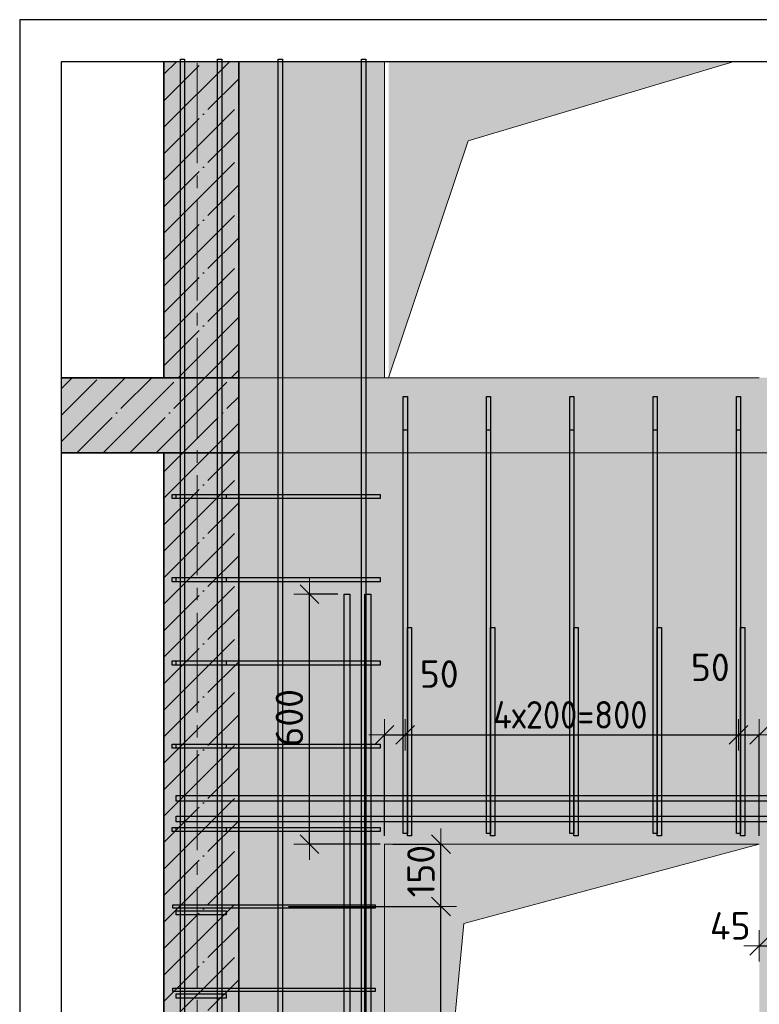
# Model space of a CAD drawing. Header units: millimetres. Extents: x -24871 to 40608, y -2869 to 48080.
# Tile 111 of 119: x 31841 to 33617, y 39786 to 42151. Entities that reach past the tile are written whole.
import ezdxf

# ---------------------------------------------------------------- set-up
doc = ezdxf.new("R2010")
doc.units = ezdxf.units.MM
doc.header["$PDMODE"] = 65
doc.linetypes.add('______11', pattern=[150, 120, -15, 0, -15])
doc.linetypes.add('______5', pattern=[330, 240, -30, 30, -30])
for name, color, linetype, lineweight in [('Standard', 7, 'Continuous', 25), ('Арм.стержн. Арматура края', 96, 'Continuous', 35), ('Арм.стержн. вертикальными 1', 22, 'Continuous', 35), ('Арм.стержн. Доп. арматура', 180, 'Continuous', 35), ('Арм.стержн. Хомут', 240, 'Continuous', 35), ('Размерная линия_ общее', 7, 'Continuous', 13), ('Фундамент (1)', 7, 'Continuous', 35)]:
    doc.layers.add(name, color=color, linetype=linetype, lineweight=lineweight)
doc.styles.add('ISOCPEUR', font='ISOCPEUR')
doc.dimstyles.new('DIMSTYLE_4', dxfattribs={"dimtxt": 66, "dimasz": 75, "dimexe": 0, "dimexo": 0, "dimgap": 33, "dimtad": 2, "dimdec": 0, "dimrnd": 5, "dimzin": 12, "dimdsep": 46, "dimtxsty": 'ISOCPEUR', "dimblk1": 'ALL_ML_STRICH', "dimblk2": 'ALL_ML_STRICH', "dimsah": 1, "dimcen": 0, "dimclrd": 7, "dimclre": 256, "dimclrt": 7, "dimadec": 0, "dimazin": 0, "dimtfac": 1, "dimtdec": 0, "dimtix": 1, "dimtmove": 2, "dimatfit": 3, "dimfxl": 0, "dimtvp": 1.2, "dimtzin": 0, "dimlwd": 0, "dimlwe": -3, "dimarcsym": 0})
doc.dimstyles.new('DIMSTYLE_5', dxfattribs={"dimtxt": 66, "dimasz": 75, "dimexe": 0, "dimexo": 0, "dimgap": 33, "dimtad": 2, "dimdec": 0, "dimrnd": 5, "dimzin": 12, "dimdsep": 46, "dimtxsty": 'ISOCPEUR', "dimblk1": 'ALL_ML_STRICH', "dimblk2": 'ALL_ML_STRICH', "dimsah": 1, "dimcen": 0, "dimclrd": 7, "dimclre": 256, "dimclrt": 7, "dimadec": 0, "dimazin": 0, "dimtfac": 1, "dimtdec": 0, "dimtix": 1, "dimtmove": 2, "dimatfit": 3, "dimfxl": 0, "dimtzin": 0, "dimlwd": 0, "dimlwe": -3, "dimarcsym": 0})

# ---------------------------------------------------------------- blocks, each defined once
blk = doc.blocks.new('ALL_ML_STRICH')
at = {"color": 0, "linetype": 'ByBlock', "lineweight": -2}
for p, q in [((0, -0.5), (0, 0.5)), ((-1, 0), (0.5, 0)), ((-0.3, -0.3), (0.3, 0.3))]:
    blk.add_line(p, q, dxfattribs=at)
blk = doc.blocks.new('*D378')
at = {"layer": 'DEFPOINTS', "color": 7, "linetype": 'Continuous', "lineweight": 13, "transparency": 33554687}
for p in [(32625, 40770.9), (32536.8, 40170.9), (32727, 40170.9)]:
    blk.add_point(p, dxfattribs=at)
at = {"layer": 'Размерная линия_ общее', "color": 253, "linetype": 'Continuous', "lineweight": -2, "true_color": 0xa0a0a0, "transparency": 33554687}
for p, q in [((32605, 40770.9), (32536.8, 40770.9)), ((32707, 40170.9), (32536.8, 40170.9))]:
    blk.add_line(p, q, dxfattribs=at)
at = {"layer": 'Размерная линия_ общее', "color": 7, "linetype": 'Continuous', "lineweight": -2, "transparency": 33554687}
blk.add_line((32536.8, 40170.9), (32536.8, 40770.9), dxfattribs=at)
at = {"layer": 'Размерная линия_ общее', "color": 7, "linetype": 'Continuous', "lineweight": 13, "transparency": 33554687, "xscale": 75, "yscale": 75, "zscale": 75}
for p, rotation in [((32536.8, 40770.9), 90), ((32536.8, 40170.9), 270)]:
    blk.add_blockref('ALL_ML_STRICH', p, dxfattribs=dict(at, rotation=rotation))
at = {"layer": 'Размерная линия_ общее', "color": 7, "linetype": 'Continuous', "lineweight": 13, "transparency": 33554687, "insert": (32488.8, 40474.2), "char_height": 66, "width": 198, "attachment_point": 5, "rotation": 90, "style": 'ISOCPEUR'}
blk.add_mtext('\\A1;{600}', dxfattribs=at)
blk = doc.blocks.new('*D380')
at = {"layer": 'DEFPOINTS', "color": 7, "linetype": 'Continuous', "lineweight": 13, "transparency": 33554687}
for p in [(32466.8, 40020.9), (32495, 38020.9), (32852.7, 38020.9)]:
    blk.add_point(p, dxfattribs=at)
at = {"layer": 'Размерная линия_ общее', "color": 253, "linetype": 'Continuous', "lineweight": -2, "true_color": 0xa0a0a0, "transparency": 33554687}
for p, q in [((32486.8, 40020.9), (32852.7, 40020.9)), ((32515, 38020.9), (32852.7, 38020.9))]:
    blk.add_line(p, q, dxfattribs=at)
at = {"layer": 'Размерная линия_ общее', "color": 7, "linetype": 'Continuous', "lineweight": -2, "transparency": 33554687}
blk.add_line((32852.7, 38020.9), (32852.7, 40020.9), dxfattribs=at)
at = {"layer": 'Размерная линия_ общее', "color": 7, "linetype": 'Continuous', "lineweight": 13, "transparency": 33554687, "xscale": 75, "yscale": 75, "zscale": 75}
for p, rotation in [((32852.7, 40020.9), 90), ((32852.7, 38020.9), 270)]:
    blk.add_blockref('ALL_ML_STRICH', p, dxfattribs=dict(at, rotation=rotation))
at = {"layer": 'Размерная линия_ общее', "color": 7, "linetype": 'Continuous', "lineweight": 13, "transparency": 33554687, "insert": (32771.7, 38798.9), "char_height": 66, "width": 3.3, "attachment_point": 1, "rotation": 90, "line_spacing_factor": 0.60241, "style": 'ISOCPEUR'}
blk.add_mtext('\\W0.91;10х200=2000', dxfattribs=at)
blk = doc.blocks.new('*D381')
at = {"layer": 'DEFPOINTS', "color": 7, "linetype": 'Continuous', "lineweight": 13, "transparency": 33554687}
for p in [(32717, 40170.9), (32466.8, 40020.9), (32852.7, 40020.9)]:
    blk.add_point(p, dxfattribs=at)
at = {"layer": 'Размерная линия_ общее', "color": 253, "linetype": 'Continuous', "lineweight": -2, "true_color": 0xa0a0a0, "transparency": 33554687}
for p, q in [((32737, 40170.9), (32852.7, 40170.9)), ((32486.8, 40020.9), (32852.7, 40020.9))]:
    blk.add_line(p, q, dxfattribs=at)
at = {"layer": 'Размерная линия_ общее', "color": 7, "linetype": 'Continuous', "lineweight": -2, "transparency": 33554687}
blk.add_line((32852.7, 40020.9), (32852.7, 40170.9), dxfattribs=at)
at = {"layer": 'Размерная линия_ общее', "color": 7, "linetype": 'Continuous', "lineweight": 13, "transparency": 33554687, "xscale": 75, "yscale": 75, "zscale": 75}
for p, rotation in [((32852.7, 40170.9), 90), ((32852.7, 40020.9), 270)]:
    blk.add_blockref('ALL_ML_STRICH', p, dxfattribs=dict(at, rotation=rotation))
at = {"layer": 'Размерная линия_ общее', "color": 7, "linetype": 'Continuous', "lineweight": 13, "transparency": 33554687, "insert": (32804.7, 40105.8), "char_height": 66, "width": 198, "attachment_point": 5, "rotation": 90, "style": 'ISOCPEUR'}
blk.add_mtext('\\A1;{150}', dxfattribs=at)
blk = doc.blocks.new('*D382')
at = {"layer": 'DEFPOINTS', "color": 7, "linetype": 'Continuous', "lineweight": 13, "transparency": 33554687}
for p in [(33662, 39946.5), (33617, 39926.5), (33617, 39904)]:
    blk.add_point(p, dxfattribs=at)
at = {"layer": 'Размерная линия_ общее', "color": 253, "linetype": 'Continuous', "lineweight": -2, "true_color": 0xa0a0a0, "transparency": 33554687}
for p, q in [((33617, 39924), (33617, 39926.5)), ((33662, 39926.5), (33662, 39926.5))]:
    blk.add_line(p, q, dxfattribs=at)
at = {"layer": 'Размерная линия_ общее', "color": 7, "linetype": 'Continuous', "lineweight": -2, "transparency": 33554687}
blk.add_line((33617, 39926.5), (33662, 39926.5), dxfattribs=at)
at = {"layer": 'Размерная линия_ общее', "color": 7, "linetype": 'Continuous', "lineweight": 13, "transparency": 33554687, "xscale": 75, "yscale": 75, "zscale": 75, "rotation": 180}
blk.add_blockref('ALL_ML_STRICH', (33617, 39926.5), dxfattribs=at)
at = {"layer": 'Размерная линия_ общее', "color": 7, "linetype": 'Continuous', "lineweight": 13, "transparency": 33554687, "xscale": 75, "yscale": 75, "zscale": 75}
blk.add_blockref('ALL_ML_STRICH', (33662, 39926.5), dxfattribs=at)
at = {"layer": 'Размерная линия_ общее', "color": 7, "linetype": 'Continuous', "lineweight": 13, "transparency": 33554687, "insert": (33547.2, 39974.4), "char_height": 66, "width": 132, "attachment_point": 5, "style": 'ISOCPEUR'}
blk.add_mtext('\\A1;{45}', dxfattribs=at)
blk = doc.blocks.new('*D391')
at = {"layer": 'DEFPOINTS', "color": 7, "linetype": 'Continuous', "lineweight": 13, "transparency": 33554687}
for p in [(32767, 40443.4), (32717, 40433.3), (32717, 40170.9)]:
    blk.add_point(p, dxfattribs=at)
at = {"layer": 'Размерная линия_ общее', "color": 253, "linetype": 'Continuous', "lineweight": -2, "true_color": 0xa0a0a0, "transparency": 33554687}
for p, q in [((32717, 40190.9), (32717, 40433.3)), ((32767, 40433.3), (32767, 40433.3))]:
    blk.add_line(p, q, dxfattribs=at)
at = {"layer": 'Размерная линия_ общее', "color": 7, "linetype": 'Continuous', "lineweight": -2, "transparency": 33554687}
blk.add_line((32717, 40433.3), (32767, 40433.3), dxfattribs=at)
at = {"layer": 'Размерная линия_ общее', "color": 7, "linetype": 'Continuous', "lineweight": 13, "transparency": 33554687, "xscale": 75, "yscale": 75, "zscale": 75, "rotation": 180}
blk.add_blockref('ALL_ML_STRICH', (32717, 40433.3), dxfattribs=at)
at = {"layer": 'Размерная линия_ общее', "color": 7, "linetype": 'Continuous', "lineweight": 13, "transparency": 33554687, "xscale": 75, "yscale": 75, "zscale": 75}
blk.add_blockref('ALL_ML_STRICH', (32767, 40433.3), dxfattribs=at)
at = {"layer": 'Размерная линия_ общее', "color": 7, "linetype": 'Continuous', "lineweight": 13, "transparency": 33554687, "insert": (32848.5, 40579.3), "char_height": 66, "width": 132, "attachment_point": 5, "style": 'ISOCPEUR'}
blk.add_mtext('\\A1;{50}', dxfattribs=at)
blk = doc.blocks.new('*D392')
at = {"layer": 'DEFPOINTS', "color": 7, "linetype": 'Continuous', "lineweight": 13, "transparency": 33554687}
for p in [(32767, 40443.4), (33567, 40441.2), (32767, 40433.3)]:
    blk.add_point(p, dxfattribs=at)
at = {"layer": 'Размерная линия_ общее', "color": 253, "linetype": 'Continuous', "lineweight": -2, "true_color": 0xa0a0a0, "transparency": 33554687}
for p, q in [((32767, 40433.3), (32767, 40433.3)), ((33567, 40433.3), (33567, 40433.3))]:
    blk.add_line(p, q, dxfattribs=at)
at = {"layer": 'Размерная линия_ общее', "color": 7, "linetype": 'Continuous', "lineweight": -2, "transparency": 33554687}
blk.add_line((32767, 40433.3), (33567, 40433.3), dxfattribs=at)
at = {"layer": 'Размерная линия_ общее', "color": 7, "linetype": 'Continuous', "lineweight": 13, "transparency": 33554687, "xscale": 75, "yscale": 75, "zscale": 75, "rotation": 180}
blk.add_blockref('ALL_ML_STRICH', (32767, 40433.3), dxfattribs=at)
at = {"layer": 'Размерная линия_ общее', "color": 7, "linetype": 'Continuous', "lineweight": 13, "transparency": 33554687, "xscale": 75, "yscale": 75, "zscale": 75}
blk.add_blockref('ALL_ML_STRICH', (33567, 40433.3), dxfattribs=at)
at = {"layer": 'Размерная линия_ общее', "color": 7, "linetype": 'Continuous', "lineweight": 13, "transparency": 33554687, "insert": (32978, 40514.3), "char_height": 66, "width": 3.3, "attachment_point": 1, "line_spacing_factor": 0.60241, "style": 'ISOCPEUR'}
blk.add_mtext('\\W0.91;4х200=800', dxfattribs=at)
blk = doc.blocks.new('*D393')
at = {"layer": 'DEFPOINTS', "color": 7, "linetype": 'Continuous', "lineweight": 13, "transparency": 33554687}
for p in [(33567, 40441.2), (33567, 40433.3), (33617, 40170.9)]:
    blk.add_point(p, dxfattribs=at)
at = {"layer": 'Размерная линия_ общее', "color": 253, "linetype": 'Continuous', "lineweight": -2, "true_color": 0xa0a0a0, "transparency": 33554687}
for p, q in [((33567, 40433.3), (33567, 40433.3)), ((33617, 40190.9), (33617, 40433.3))]:
    blk.add_line(p, q, dxfattribs=at)
at = {"layer": 'Размерная линия_ общее', "color": 7, "linetype": 'Continuous', "lineweight": -2, "transparency": 33554687}
blk.add_line((33567, 40433.3), (33617, 40433.3), dxfattribs=at)
at = {"layer": 'Размерная линия_ общее', "color": 7, "linetype": 'Continuous', "lineweight": 13, "transparency": 33554687, "xscale": 75, "yscale": 75, "zscale": 75, "rotation": 180}
blk.add_blockref('ALL_ML_STRICH', (33567, 40433.3), dxfattribs=at)
at = {"layer": 'Размерная линия_ общее', "color": 7, "linetype": 'Continuous', "lineweight": 13, "transparency": 33554687, "xscale": 75, "yscale": 75, "zscale": 75}
blk.add_blockref('ALL_ML_STRICH', (33617, 40433.3), dxfattribs=at)
at = {"layer": 'Размерная линия_ общее', "color": 7, "linetype": 'Continuous', "lineweight": 13, "transparency": 33554687, "insert": (33499.3, 40595.3), "char_height": 66, "width": 132, "attachment_point": 5, "style": 'ISOCPEUR'}
blk.add_mtext('\\A1;{50}', dxfattribs=at)

msp = doc.modelspace()

# ---------------------------------------------------------------- hatches: boundary and pattern name
at = {"linetype": 'Continuous', "lineweight": -3, "transparency": 33554687}
msp.add_hatch(color=7, dxfattribs=at).paths.add_polyline_path([(32187, 41290.9), (32367, 41290.9), (32367, 42050.9), (32187, 42050.9)])
at = {"linetype": '______5', "lineweight": -3, "transparency": 33554687}
msp.add_hatch(color=9, dxfattribs=at).paths.add_polyline_path([(32367, 41110.9), (32367, 41290.9), (31941.2, 41290.9), (31941.2, 41110.9)])
at = {"linetype": 'Continuous', "lineweight": 25, "true_color": 0xe0e0e0, "transparency": 33554687}
msp.add_hatch(color=254, dxfattribs=at).paths.add_polyline_path([(32367, 41110.9), (33967, 41110.9), (33967, 41290.9), (32367, 41290.9)])
at = {"layer": 'Standard', "linetype": 'Continuous', "lineweight": 25, "transparency": 33554687}
msp.add_hatch(color=7, dxfattribs=at).paths.add_polyline_path([(32717, 42050.9), (32367, 42050.9), (32367, 41290.9), (32717, 41290.9)])
at = {"layer": 'Standard', "linetype": 'Continuous', "lineweight": -3, "transparency": 33554687}
msp.add_hatch(color=7, dxfattribs=at).paths.add_polyline_path([(32367, 37920.9), (32367, 41110.9), (32187, 41110.9), (32187, 37920.9)])
at = {"layer": 'Standard', "linetype": 'Continuous', "lineweight": 25, "transparency": 33554687}
h = msp.add_hatch(color=7, dxfattribs=at)
h.paths.add_polyline_path([(32717, 40170.9), (33617, 40170.9), (33617, 37920.9), (33967, 37920.9), (33967, 41110.9), (32367, 41110.9), (32367, 37920.9), (32717, 37920.9)])
h.paths.add_polyline_path([(33837, 39890.9), (33836.9, 39888.8), (33836.6, 39886.8), (33836, 39884.8), (33835.3, 39882.8), (33834.3, 39880.9), (33833.2, 39879.2), (33831.9, 39877.6), (33830.4, 39876.1), (33828.8, 39874.8), (33827, 39873.6), (33825.1, 39872.7), (33823.2, 39871.9), (33821.2, 39871.4), (33819.1, 39871), (33817, 39870.9), (33814.9, 39871), (33812.8, 39871.4), (33810.8, 39871.9), (33808.9, 39872.7), (33807, 39873.6), (33805.2, 39874.8), (33803.6, 39876.1), (33802.1, 39877.6), (33800.8, 39879.2), (33799.7, 39880.9), (33798.7, 39882.8), (33798, 39884.8), (33797.4, 39886.8), (33797.1, 39888.8), (33797, 39890.9), (33797.1, 39893), (33797.4, 39895.1), (33798, 39897.1), (33798.7, 39899.1), (33799.7, 39900.9), (33800.8, 39902.7), (33802.1, 39904.3), (33803.6, 39905.8), (33805.2, 39907.1), (33807, 39908.3), (33808.9, 39909.2), (33810.8, 39910), (33812.8, 39910.5), (33814.9, 39910.8), (33817, 39910.9), (33819.1, 39910.8), (33821.2, 39910.5), (33823.2, 39910), (33825.1, 39909.2), (33827, 39908.3), (33828.8, 39907.1), (33830.4, 39905.8), (33831.9, 39904.3), (33833.2, 39902.7), (33834.3, 39900.9), (33835.3, 39899.1), (33836, 39897.1), (33836.6, 39895.1), (33836.9, 39893)], flags=16)
h.paths.add_polyline_path([(33837, 39090.9), (33836.9, 39088.8), (33836.6, 39086.8), (33836, 39084.8), (33835.3, 39082.8), (33834.3, 39080.9), (33833.2, 39079.2), (33831.9, 39077.6), (33830.4, 39076.1), (33828.8, 39074.8), (33827, 39073.6), (33825.1, 39072.7), (33823.2, 39071.9), (33821.2, 39071.4), (33819.1, 39071), (33817, 39070.9), (33814.9, 39071), (33812.8, 39071.4), (33810.8, 39071.9), (33808.9, 39072.7), (33807, 39073.6), (33805.2, 39074.8), (33803.6, 39076.1), (33802.1, 39077.6), (33800.8, 39079.2), (33799.7, 39080.9), (33798.7, 39082.8), (33798, 39084.8), (33797.4, 39086.8), (33797.1, 39088.8), (33797, 39090.9), (33797.1, 39093), (33797.4, 39095.1), (33798, 39097.1), (33798.7, 39099.1), (33799.7, 39100.9), (33800.8, 39102.7), (33802.1, 39104.3), (33803.6, 39105.8), (33805.2, 39107.1), (33807, 39108.3), (33808.9, 39109.2), (33810.8, 39110), (33812.8, 39110.5), (33814.9, 39110.8), (33817, 39110.9), (33819.1, 39110.8), (33821.2, 39110.5), (33823.2, 39110), (33825.1, 39109.2), (33827, 39108.3), (33828.8, 39107.1), (33830.4, 39105.8), (33831.9, 39104.3), (33833.2, 39102.7), (33834.3, 39100.9), (33835.3, 39099.1), (33836, 39097.1), (33836.6, 39095.1), (33836.9, 39093)], flags=16)
at = {"layer": 'Фундамент (1)', "linetype": 'Continuous', "lineweight": 13, "true_color": 0x2d2d2d, "transparency": 33554687}
for points in [[(32917.9, 41860), (33557, 42050.9), (32727, 42050.9), (32727, 41290.9)], [(32907.9, 39980), (33617, 40170.9), (32717, 40170.9), (32717, 37970.9)]]:
    msp.add_hatch(color=250, dxfattribs=at).paths.add_polyline_path(points)

# ---------------------------------------------------------------- linework, layer by layer
at = {"color": 52, "linetype": 'Continuous', "lineweight": -3, "transparency": 33554687}
for p, q in [((31941.2, 37740.9), (31941.2, 42050.9)), ((31941.2, 42050.9), (36452.1, 42050.9)), ((31941.2, 37740.9), (31941.2, 42050.9)), ((31941.2, 42050.9), (36452.1, 42050.9))]:
    msp.add_line(p, q, dxfattribs=at)
at = {"color": 7, "linetype": 'Continuous', "lineweight": 25, "transparency": 33554687}
for p, q in [((32137, 42050.9), (32417, 42050.9)), ((31941.2, 41060.9), (31941.2, 41340.9))]:
    msp.add_line(p, q, dxfattribs=at)
at = {"color": 253, "linetype": '______11', "lineweight": -3, "true_color": 0xababab, "transparency": 33554687}
for p, q in [((32187, 41956.2), (32281.8, 42050.9)), ((32187, 41828.9), (32367, 42008.9)), ((32187, 41701.6), (32367, 41881.6)), ((32187, 41574.3), (32367, 41754.3)), ((32187, 41447.1), (32367, 41627.1)), ((32187, 41319.8), (32367, 41499.8)), ((32285.4, 41290.9), (32367, 41372.5)), ((31941.2, 41201.3), (32030.9, 41290.9)), ((31978.2, 41110.9), (32158.2, 41290.9)), ((32105.4, 41110.9), (32285.4, 41290.9)), ((32232.7, 41110.9), (32367, 41245.2)), ((32360, 41110.9), (32367, 41117.9))]:
    msp.add_line(p, q, dxfattribs=at)
at = {"color": 253, "linetype": '______5', "lineweight": -3, "true_color": 0xababab, "transparency": 33554687}
for p, q in [((32187, 41892.5), (32345.4, 42050.9)), ((32187, 42019.8), (32218.1, 42050.9)), ((32187, 41765.2), (32367, 41945.2)), ((32187, 41638), (32367, 41818)), ((32187, 41510.7), (32367, 41690.7)), ((32187, 41383.4), (32367, 41563.4)), ((32221.8, 41290.9), (32367, 41436.1)), ((32349.1, 41290.9), (32367, 41308.9)), ((31941.2, 41264.9), (31967.2, 41290.9)), ((31941.2, 41137.6), (32094.5, 41290.9)), ((32041.8, 41110.9), (32221.8, 41290.9)), ((32169.1, 41110.9), (32349.1, 41290.9)), ((32296.4, 41110.9), (32367, 41181.6))]:
    msp.add_line(p, q, dxfattribs=at)
at = {"color": 7, "linetype": 'Continuous', "lineweight": 35, "transparency": 33554687}
for p, q in [((32187, 42050.9), (32187, 41290.9)), ((32367, 41290.9), (32367, 42050.9)), ((32187, 41290.9), (31941.2, 41290.9)), ((32187, 41290.9), (32367, 41290.9)), ((32367, 41110.9), (32367, 41290.9)), ((31941.2, 41110.9), (32187, 41110.9))]:
    msp.add_line(p, q, dxfattribs=at)
at = {"color": 7, "linetype": 'Continuous', "lineweight": 13, "transparency": 33554687}
for p, q in [((32367, 41290.9), (32187, 41290.9)), ((32187, 41110.9), (32367, 41110.9))]:
    msp.add_line(p, q, dxfattribs=at)
at = {"color": 7, "linetype": 'Continuous', "lineweight": 18, "transparency": 33554687}
for p, q in [((32717, 41290.9), (32367, 41290.9)), ((33617, 41290.9), (32717, 41290.9)), ((32367, 41110.9), (33967, 41110.9))]:
    msp.add_line(p, q, dxfattribs=at)
at = {"layer": 'Standard', "color": 7, "linetype": 'Continuous', "lineweight": 25, "transparency": 33554687}
for p, q in [((32317, 42050.9), (32767, 42050.9)), ((33567, 42050.9), (34017, 42050.9))]:
    msp.add_line(p, q, dxfattribs=at)
at = {"layer": 'Standard', "color": 7, "linetype": 'Continuous', "lineweight": 18, "transparency": 33554687}
for p, q in [((32717, 41290.9), (32717, 42050.9)), ((32367, 41290.9), (32717, 41290.9)), ((33967, 41110.9), (32367, 41110.9)), ((32717, 40170.9), (32717, 37920.9)), ((33617, 40170.9), (32717, 40170.9))]:
    msp.add_line(p, q, dxfattribs=at)
at = {"layer": 'Standard', "color": 7, "linetype": '______5', "lineweight": 13, "transparency": 33554687}
msp.add_line((32267, 42046.6), (32267, 37546.9), dxfattribs=at)
at = {"layer": 'Standard', "color": 253, "linetype": '______11', "lineweight": -3, "true_color": 0xababab, "transparency": 33554687}
for p, q in [((32187, 40937.9), (32360, 41110.9)), ((32187, 41065.2), (32232.7, 41110.9)), ((32187, 40810.7), (32367, 40990.7)), ((32187, 40683.4), (32367, 40863.4)), ((32187, 40556.1), (32367, 40736.1)), ((32187, 40428.8), (32367, 40608.8)), ((32187, 40301.5), (32367, 40481.5)), ((32187, 40174.3), (32367, 40354.3)), ((32187, 40047), (32367, 40227)), ((32187, 39919.7), (32367, 40099.7)), ((32187, 39792.4), (32367, 39972.4)), ((32187, 39665.1), (32367, 39845.1))]:
    msp.add_line(p, q, dxfattribs=at)
at = {"layer": 'Standard', "color": 253, "linetype": '______5', "lineweight": -3, "true_color": 0xababab, "transparency": 33554687}
for p, q in [((32187, 41001.6), (32296.4, 41110.9)), ((32187, 40874.3), (32367, 41054.3)), ((32187, 40747), (32367, 40927)), ((32187, 40619.7), (32367, 40799.7)), ((32187, 40492.5), (32367, 40672.5)), ((32187, 40365.2), (32367, 40545.2)), ((32187, 40237.9), (32367, 40417.9)), ((32187, 40110.6), (32367, 40290.6)), ((32187, 39983.3), (32367, 40163.3)), ((32187, 39856.1), (32367, 40036.1)), ((32187, 39728.8), (32367, 39908.8))]:
    msp.add_line(p, q, dxfattribs=at)
at = {"layer": 'Standard', "color": 7, "linetype": 'Continuous', "lineweight": 35, "transparency": 33554687}
for p, q in [((32367, 41110.9), (32187, 41110.9)), ((32187, 41110.9), (32187, 37920.9)), ((32367, 37920.9), (32367, 41110.9))]:
    msp.add_line(p, q, dxfattribs=at)
at = {"layer": 'Standard', "color": 7, "linetype": 'Continuous', "lineweight": 25, "transparency": 33554687}
msp.add_lwpolyline([(31841.2, 37640.9), (36552.1, 37640.9), (36552.1, 42150.9), (31841.2, 42150.9), (31841.2, 37640.9)], dxfattribs=at)
at = {"layer": 'Standard', "color": 7, "linetype": 'Continuous', "lineweight": 13, "transparency": 33554687}
for points in [[(32727, 41290.9), (32917.9, 41860), (33557, 42050.9)], [(32717, 37970.9), (32907.9, 39980), (33617, 40170.9)]]:
    msp.add_lwpolyline(points, dxfattribs=at)
at = {"layer": 'Арм.стержн. Арматура края', "color": 4, "linetype": 'Continuous', "lineweight": 25, "transparency": 33554687}
for points in [[(32207, 41010.9), (32707, 41010.9), (32707, 41000.9), (32207, 41000.9), (32207, 41010.9)], [(32217, 41010.9), (32337, 41010.9), (32337, 41000.9), (32217, 41000.9), (32217, 41010.9)], [(32207, 40810.9), (32707, 40810.9), (32707, 40800.9), (32207, 40800.9), (32207, 40810.9)], [(32217, 40810.9), (32337, 40810.9), (32337, 40800.9), (32217, 40800.9), (32217, 40810.9)], [(32772, 40190.9), (32772, 40690.9), (32782, 40690.9), (32782, 40190.9), (32772, 40190.9)], [(32972, 40190.9), (32972, 40690.9), (32982, 40690.9), (32982, 40190.9), (32972, 40190.9)], [(33172, 40190.9), (33172, 40690.9), (33182, 40690.9), (33182, 40190.9), (33172, 40190.9)], [(33372, 40190.9), (33372, 40690.9), (33382, 40690.9), (33382, 40190.9), (33372, 40190.9)], [(33572, 40190.9), (33572, 40690.9), (33582, 40690.9), (33582, 40190.9), (33572, 40190.9)], [(32207, 40610.9), (32707, 40610.9), (32707, 40600.9), (32207, 40600.9), (32207, 40610.9)], [(32217, 40610.9), (32337, 40610.9), (32337, 40600.9), (32217, 40600.9), (32217, 40610.9)], [(32207, 40410.9), (32707, 40410.9), (32707, 40400.9), (32207, 40400.9), (32207, 40410.9)], [(32217, 40410.9), (32337, 40410.9), (32337, 40400.9), (32217, 40400.9), (32217, 40410.9)], [(32207, 40210.9), (32707, 40210.9), (32707, 40200.9), (32207, 40200.9), (32207, 40210.9)], [(32217, 40210.9), (32337, 40210.9), (32337, 40200.9), (32217, 40200.9), (32217, 40210.9)], [(32217, 40010.9), (32337, 40010.9), (32337, 40000.9), (32217, 40000.9), (32217, 40010.9)], [(32217, 39810.9), (32337, 39810.9), (32337, 39800.9), (32217, 39800.9), (32217, 39810.9)]]:
    msp.add_lwpolyline(points, dxfattribs=at)
at = {"layer": 'Арм.стержн. вертикальными 1', "color": 4, "linetype": 'Continuous', "lineweight": 25, "transparency": 33554687}
for points in [[(32227, 37920.9), (32227, 42055.9), (32237, 42055.9), (32237, 37920.9), (32227, 37920.9)], [(32227, 37920.9), (32227, 42055.9), (32237, 42055.9), (32237, 37920.9), (32227, 37920.9)], [(32227, 37920.9), (32227, 42055.9), (32237, 42055.9), (32237, 37920.9), (32227, 37920.9)], [(32316.5, 37920.9), (32316.5, 42055.9), (32326.5, 42055.9), (32326.5, 37920.9), (32316.5, 37920.9)], [(32316.5, 37920.9), (32316.5, 42055.9), (32326.5, 42055.9), (32326.5, 37920.9), (32316.5, 37920.9)], [(32316.5, 37920.9), (32316.5, 42055.9), (32326.5, 42055.9), (32326.5, 37920.9), (32316.5, 37920.9)], [(32462, 37920.9), (32462, 42055.9), (32472, 42055.9), (32472, 37920.9), (32462, 37920.9)], [(32462, 37920.9), (32462, 42055.9), (32472, 42055.9), (32472, 37920.9), (32462, 37920.9)], [(32662, 37920.9), (32662, 42055.9), (32672, 42055.9), (32672, 37920.9), (32662, 37920.9)], [(32662, 37920.9), (32662, 42055.9), (32672, 42055.9), (32672, 37920.9), (32662, 37920.9)], [(32762, 40195.9), (32762, 41245.9), (32772, 41245.9), (32772, 40195.9), (32762, 40195.9)], [(32962, 40195.9), (32962, 41245.9), (32972, 41245.9), (32972, 40195.9), (32962, 40195.9)], [(33162, 40195.9), (33162, 41245.9), (33172, 41245.9), (33172, 40195.9), (33162, 40195.9)], [(33362, 40195.9), (33362, 41245.9), (33372, 41245.9), (33372, 40195.9), (33362, 40195.9)], [(33562, 40195.9), (33562, 41245.9), (33572, 41245.9), (33572, 40195.9), (33562, 40195.9)], [(32762, 40195.9), (32762, 41165.9), (32772, 41165.9), (32772, 40195.9), (32762, 40195.9)], [(32962, 40195.9), (32962, 41165.9), (32972, 41165.9), (32972, 40195.9), (32962, 40195.9)], [(33162, 40195.9), (33162, 41165.9), (33172, 41165.9), (33172, 40195.9), (33162, 40195.9)], [(33362, 40195.9), (33362, 41165.9), (33372, 41165.9), (33372, 40195.9), (33362, 40195.9)], [(33562, 40195.9), (33562, 41165.9), (33572, 41165.9), (33572, 40195.9), (33562, 40195.9)]]:
    msp.add_lwpolyline(points, dxfattribs=at)
at = {"layer": 'Арм.стержн. Доп. арматура', "color": 7, "linetype": 'Continuous', "lineweight": 25, "transparency": 33554687}
for points in [[(32620, 37920.9), (32620, 40770.9), (32634, 40770.9), (32634, 37920.9), (32620, 37920.9)], [(32620, 37920.9), (32620, 40770.9), (32634, 40770.9), (32634, 37920.9), (32620, 37920.9)], [(32670, 37920.9), (32670, 40770.9), (32684, 40770.9), (32684, 37920.9), (32670, 37920.9)], [(32670, 37920.9), (32670, 40770.9), (32684, 40770.9), (32684, 37920.9), (32670, 37920.9)], [(36422, 40273.9), (32217, 40273.9), (32217, 40287.9), (36422, 40287.9), (36422, 40273.9)], [(36422, 40273.9), (32217, 40273.9), (32217, 40287.9), (36422, 40287.9), (36422, 40273.9)], [(36422, 40223.9), (32217, 40223.9), (32217, 40237.9), (36422, 40237.9), (36422, 40223.9)], [(36422, 40223.9), (32217, 40223.9), (32217, 40237.9), (36422, 40237.9), (36422, 40223.9)]]:
    msp.add_lwpolyline(points, dxfattribs=at)
at = {"layer": 'Арм.стержн. Хомут', "color": 40, "linetype": 'Continuous', "lineweight": 25, "transparency": 33554687}
for points in [[(32209, 40024.9), (32695, 40024.9), (32695, 40016.9), (32209, 40016.9), (32209, 40024.9)], [(32209, 39824.9), (32695, 39824.9), (32695, 39816.9), (32209, 39816.9), (32209, 39824.9)]]:
    msp.add_lwpolyline(points, dxfattribs=at)

# ---------------------------------------------------------------- dimensions: what is measured, and where the dimension line sits
at = {"layer": 'Размерная линия_ общее', "color": 7, "linetype": 'Continuous', "lineweight": 13, "transparency": 33554687}
for base, p1, p2, dimstyle, picture, middle in [((32536.8, 40770.9), (32707, 40170.9), (32605, 40770.9), 'DIMSTYLE_5', '*D378', (32488.8, 40474.2)), ((32852.7, 40170.9), (32486.8, 40020.9), (32737, 40170.9), 'DIMSTYLE_4', '*D381', (32804.7, 40105.8))]:
    dim = msp.add_linear_dim(base=base, p1=p1, p2=p2, angle=90, dimstyle=dimstyle, override={"dimpost": '<>', "dimclrd": 7, "dimclre": 253, "dimclrt": 7, "dimlwd": 0, "dimlwe": 65533}, dxfattribs=at)
    dim.commit()
    dim.dimension.update_dxf_attribs({"geometry": picture, "text_midpoint": middle, "dimtype": 160})
for base, p1, p2, picture, middle in [((33617, 40433.3), (33567, 40433.3), (33617, 40190.9), '*D393', (33499.3, 40595.3)), ((32767, 40433.3), (32717, 40190.9), (32767, 40433.3), '*D391', (32848.5, 40579.3)), ((33662, 39926.5), (33617, 39924), (33662, 39926.5), '*D382', (33547.2, 39974.4))]:
    dim = msp.add_linear_dim(base=base, p1=p1, p2=p2, dimstyle='DIMSTYLE_4', override={"dimpost": '<>', "dimclrd": 7, "dimclre": 253, "dimclrt": 7, "dimlwd": 0, "dimlwe": 65533}, dxfattribs=at)
    dim.commit()
    dim.dimension.update_dxf_attribs({"geometry": picture, "text_midpoint": middle, "dimtype": 160})
dim = msp.add_linear_dim(base=(33567, 40433.3), p1=(32767, 40433.3), p2=(33567, 40433.3), text='\\W0.91;4х200=800', dimstyle='DIMSTYLE_5', override={"dimpost": '<>', "dimclrd": 7, "dimclre": 253, "dimclrt": 7, "dimlwd": 0, "dimlwe": 65533}, dxfattribs=at)
dim.commit()
dim.dimension.update_dxf_attribs({"geometry": '*D392', "text_midpoint": (33167, 40466.3), "dimtype": 160})
dim = msp.add_linear_dim(base=(32852.7, 40020.9), p1=(32515, 38020.9), p2=(32486.8, 40020.9), angle=90, text='\\W0.91;10х200=2000', dimstyle='DIMSTYLE_5', override={"dimpost": '<>', "dimclrd": 7, "dimclre": 253, "dimclrt": 7, "dimlwd": 0, "dimlwe": 65533}, dxfattribs=at)
dim.commit()
dim.dimension.update_dxf_attribs({"geometry": '*D380', "text_midpoint": (32819.7, 39020.9), "dimtype": 160})

doc.saveas('drawing.dxf')
